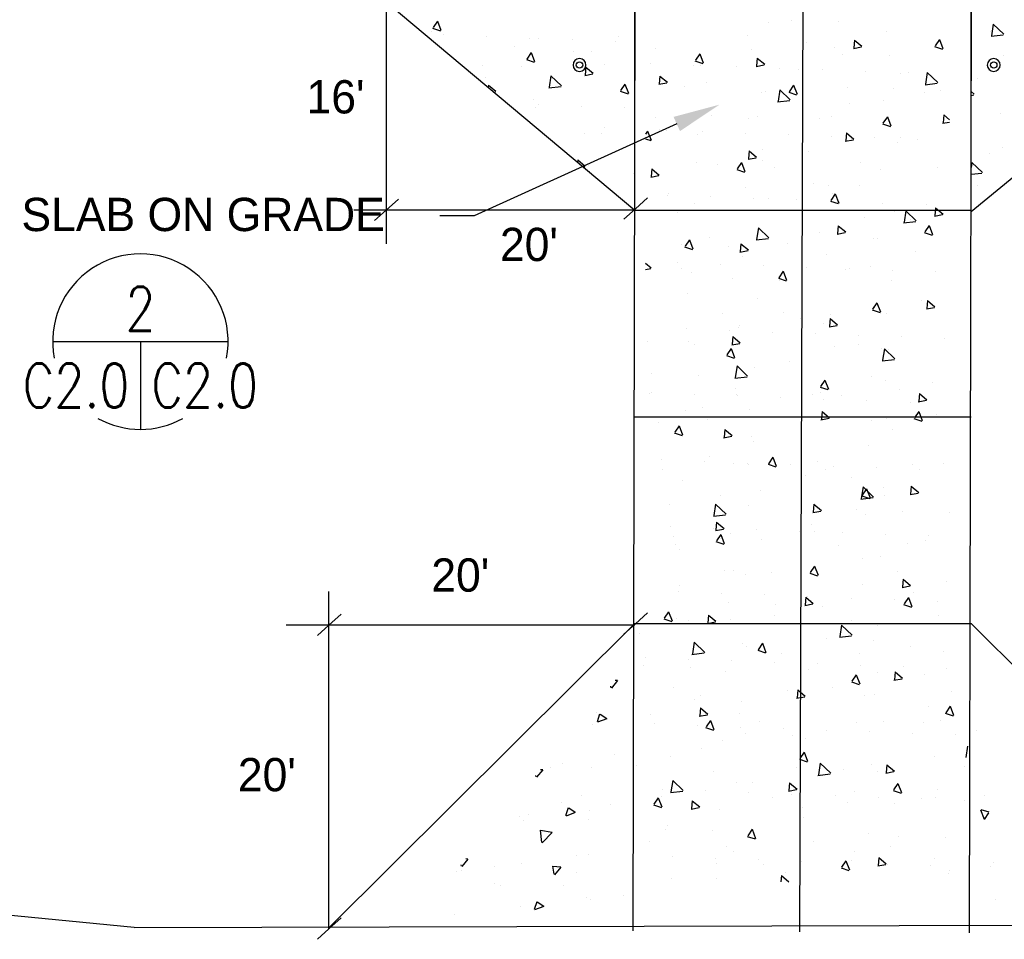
# Model space of a CAD drawing. Header units: inches. Extents: x 614 to 1183, y -159 to 223.
# Tile 4 of 19: x 752 to 805, y 4 to 54. Entities that reach past the tile are written whole.
import ezdxf
from ezdxf.enums import TextEntityAlignment as Align

# ---------------------------------------------------------------- set-up
doc = ezdxf.new("R2010")
doc.units = ezdxf.units.IN
doc.header["$MEASUREMENT"] = 0
for name, color, linetype in [('02', 6, 'Continuous'), ('11', 7, 'Continuous'), ('A-ANNO-BUGS', 2, 'Continuous'), ('c-pr-drive', 4, 'Continuous'), ('c-pr-gradpnts', 7, 'Continuous'), ('c-text', 6, 'Continuous'), ('CONCRETEHATCH', 7, 'Continuous'), ('DIM', 2, 'Continuous'), ('S-PR-BOLLARD', 3, 'Continuous')]:
    doc.layers.add(name, color=color, linetype=linetype)
doc.styles.add('TIGHT', font='SIMPLEX', dxfattribs={"width": 0.85})

# ---------------------------------------------------------------- blocks, each defined once
blk = doc.blocks.new('DETTAG')
at = {"linetype": 'Continuous'}
blk.add_line((-0.25, 0), (0.25, 0), dxfattribs=at)
blk.add_line((0, 0), (0, -0.25))
for start, end in [(349.19308, 550.80692), (241.04498, 298.95502)]:
    blk.add_arc((0, 0), 0.25, start, end)
at = {"style": 'TIGHT', "width": 0.8}
blk.add_attdef('NO', text='', height=0.125, dxfattribs=at).set_placement((0, 0.03125), align=Align.CENTER)
blk.add_attdef('FROM', text='', height=0.125, dxfattribs=at).set_placement((-0.03125, -0.1875), align=Align.RIGHT)
blk.add_attdef('TO', (0.03125, -0.1875), '', height=0.125, dxfattribs=at)

msp = doc.modelspace()

# ---------------------------------------------------------------- linework, layer by layer
at = {"layer": '11', "color": 1, "linetype": 'Continuous'}
for q in [(751.126, 5.307, 6704.32), (835.716, 4.826, 6704.32)]:
    msp.add_line((758.17, 4.607, 6704.32), q, dxfattribs=at)
at = {"layer": 'c-pr-drive'}
for p, q in [((771.912, 54.587), (785.249, 43.41)), ((785.249, 54.585), (785.151, 4.437)), ((785.249, 43.41), (785.249, 54.585)), ((794.349, 54.585), (794.174, 4.384, 3564.235)), ((803.449, 54.585), (803.351, 4.33)), ((817.269, 54.585), (803.449, 43.327)), ((803.449, 43.327), (803.449, 54.585)), ((785.249, 43.41), (803.449, 43.41)), ((785.249, 32.236), (803.449, 32.236)), ((785.249, 21.061, -3345.994), (768.74, 4.637, -3366.064)), ((785.249, 21.061), (803.449, 21.061)), ((803.449, 21.061, -3345.994), (819.979, 4.619, -4646.674))]:
    msp.add_line(p, q, dxfattribs=at)
at = {"layer": 'c-pr-gradpnts'}
for p, q in [((774.572, 53.635, 10056.34), (774.337, 53.287, 10056.34)), ((774.572, 53.635, 10056.34), (774.76, 53.145, 10056.34)), ((804.651, 53.466, 10056.34), (804.555, 52.844, 10056.34)), ((804.651, 53.466, 10056.34), (805.219, 52.921, 10056.34)), ((774.254, 53.078, 10056.34), (774.254, 53.078, 10056.34)), ((774.314, 53.254, 10056.34), (774.737, 53.113, 10056.34)), ((774.897, 52.887, 10056.34), (774.897, 52.887, 10056.34)), ((777.227, 52.802, 10056.34), (777.227, 52.802, 10056.34)), ((784.367, 52.784, 10056.34), (784.367, 52.784, 10056.34)), ((804.479, 53.05, 10056.34), (804.479, 53.05, 10056.34)), ((804.531, 52.811, 10056.34), (805.195, 52.888, 10056.34)), ((778.719, 52.274, 10056.34), (778.719, 52.274, 10056.34)), ((779.557, 52.717, 10056.34), (779.557, 52.717, 10056.34)), ((780.038, 52.674, 10056.34), (780.038, 52.674, 10056.34)), ((781.887, 52.632, 10056.34), (781.887, 52.632, 10056.34)), ((784.218, 52.546, 10056.34), (784.218, 52.546, 10056.34)), ((779.648, 51.932, 10056.34), (779.413, 51.583, 10056.34)), ((779.648, 51.932, 10056.34), (779.836, 51.442, 10056.34)), ((781.955, 51.975, 10056.34), (781.955, 51.975, 10056.34)), ((782.896, 51.985, 10056.34), (782.896, 51.985, 10056.34)), ((805.19, 51.78, 10056.34), (805.19, 51.78, 10056.34)), ((777.015, 51.237, 10056.34), (777.015, 51.237, 10056.34)), ((779.097, 51.198, 10056.34), (779.097, 51.198, 10056.34)), ((779.39, 51.551, 10056.34), (779.813, 51.409, 10056.34)), ((783.615, 51.311, 10056.34), (783.615, 51.311, 10056.34)), ((780.719, 50.682, 10056.34), (780.622, 50.059, 10056.34)), ((780.719, 50.682, 10056.34), (781.287, 50.137, 10056.34)), ((782.543, 50.697, 10056.34), (782.981, 50.778, 10056.34)), ((782.602, 51.147, 10056.34), (782.565, 50.729, 10056.34)), ((782.602, 51.147, 10056.34), (783.004, 50.81, 10056.34)), ((777.182, 50.597, 10056.34), (777.182, 50.597, 10056.34)), ((777.337, 50.176, 10056.34), (777.326, 50.05, 10056.34)), ((777.337, 50.176, 10056.34), (777.739, 49.839, 10056.34)), ((780.598, 50.027, 10056.34), (781.263, 50.104, 10056.34)), ((784.724, 50.228, 10056.34), (784.489, 49.88, 10056.34)), ((784.716, 50.133, 10056.34), (784.716, 50.133, 10056.34)), ((784.724, 50.228, 10056.34), (784.912, 49.738, 10056.34)), ((803.774, 50.535, 10056.34), (803.774, 50.535, 10056.34)), ((777.634, 49.791, 10056.34), (777.716, 49.807, 10056.34)), ((784.466, 49.848, 10056.34), (784.889, 49.706, 10056.34)), ((803.449, 49.823, 10056.34), (803.626, 49.674, 10056.34)), ((803.449, 49.614, 10056.34), (803.603, 49.642, 10056.34)), ((779.776, 49.395, 10056.34), (779.776, 49.395, 10056.34)), ((780.05, 49.123, 10056.34), (780.05, 49.123, 10056.34)), ((782.38, 49.037, 10056.34), (782.38, 49.037, 10056.34)), ((779.88, 48.937, 10056.34), (779.88, 48.937, 10056.34)), ((784.71, 48.952, 10056.34), (784.71, 48.952, 10056.34)), ((805.061, 48.629, 10056.34), (805.061, 48.629, 10056.34)), ((782.537, 47.554, 10056.34), (782.537, 47.554, 10056.34)), ((783.457, 47.574, 10056.34), (783.457, 47.574, 10056.34)), ((783.596, 47.903, 10056.34), (783.596, 47.903, 10056.34)), ((804.475, 46.453, 10056.34), (804.475, 46.453, 10056.34)), ((805.178, 46.78, 10056.34), (805.178, 46.78, 10056.34)), ((782.163, 46.127, 10056.34), (782.152, 46.005, 10056.34)), ((782.163, 46.127, 10056.34), (782.565, 45.789, 10056.34)), ((803.493, 45.995, 10056.34), (803.449, 45.712, 10056.34)), ((803.493, 45.995, 10056.34), (804.061, 45.45, 10056.34)), ((782.465, 45.743, 10056.34), (782.542, 45.757, 10056.34)), ((782.767, 45.801, 10056.34), (782.767, 45.801, 10056.34)), ((782.828, 45.502, 10056.34), (782.828, 45.502, 10056.34)), ((785.159, 45.417, 10056.34), (785.159, 45.417, 10056.34)), ((803.449, 45.349, 10056.34), (804.037, 45.418, 10056.34)), ((803.801, 44.736, 10056.34), (803.801, 44.736, 10056.34)), ((783.938, 17.671, 10056.34), (783.954, 17.584, 10056.34)), ((784.324, 17.964, 10056.34), (783.986, 17.562, 10056.34)), ((784.324, 17.964, 10056.34), (784.193, 17.975, 10056.34)), ((783.176, 16.22, 10056.34), (783.176, 16.22, 10056.34)), ((783.352, 16.16, 10056.34), (783.211, 15.737, 10056.34)), ((783.733, 15.902, 10056.34), (783.385, 16.137, 10056.34)), ((782.985, 15.578, 10056.34), (782.985, 15.578, 10056.34)), ((783.733, 15.902, 10056.34), (783.243, 15.714, 10056.34)), ((803.736, 15.274, 10056.34), (803.736, 15.274, 10056.34)), ((784.164, 13.995, 10056.34), (784.164, 13.995, 10056.34)), ((781.335, 13.459, 10056.34), (781.335, 13.459, 10056.34)), ((779.89, 12.84, 10056.34), (779.905, 12.758, 10056.34)), ((780.274, 13.138, 10056.34), (779.937, 12.735, 10056.34)), ((780.274, 13.138, 10056.34), (780.148, 13.149, 10056.34)), ((780.695, 13.292, 10056.34), (780.695, 13.292, 10056.34)), ((782.9, 13.247, 10056.34), (782.9, 13.247, 10056.34)), ((782.372, 11.755, 10056.34), (782.372, 11.755, 10056.34)), ((804.184, 11.739, 10056.34), (804.184, 11.739, 10056.34)), ((781.296, 11.377, 10056.34), (781.296, 11.377, 10056.34)), ((783.914, 11.28, 10056.34), (783.914, 11.28, 10056.34)), ((779.493, 10.698, 10056.34), (779.493, 10.698, 10056.34)), ((781.649, 11.084, 10056.34), (781.507, 10.661, 10056.34)), ((782.03, 10.826, 10056.34), (781.54, 10.638, 10056.34)), ((782.03, 10.826, 10056.34), (781.681, 11.061, 10056.34)), ((782.815, 10.917, 10056.34), (782.815, 10.917, 10056.34)), ((804.17, 10.463, 10056.34), (803.982, 10.953, 10056.34)), ((804.428, 10.843, 10056.34), (804.005, 10.985, 10056.34)), ((804.17, 10.463, 10056.34), (804.405, 10.811, 10056.34)), ((779.035, 10.594, 10056.34), (779.035, 10.594, 10056.34)), ((779.221, 10.424, 10056.34), (779.221, 10.424, 10056.34)), ((782.772, 10.437, 10056.34), (782.772, 10.437, 10056.34)), ((804.179, 10.558, 10056.34), (804.179, 10.558, 10056.34)), ((780.125, 9.876, 10056.34), (780.202, 9.211, 10056.34)), ((780.78, 9.755, 10056.34), (780.157, 9.852, 10056.34)), ((780.78, 9.755, 10056.34), (780.235, 9.187, 10056.34)), ((782.73, 8.587, 10056.34), (782.73, 8.587, 10056.34)), ((775.841, 8.009, 10056.34), (775.855, 7.932, 10056.34)), ((776.225, 8.312, 10056.34), (775.887, 7.909, 10056.34)), ((776.225, 8.312, 10056.34), (776.103, 8.322, 10056.34)), ((779.136, 8.094, 10056.34), (779.136, 8.094, 10056.34)), ((782.073, 8.519, 10056.34), (782.073, 8.519, 10056.34)), ((804.677, 8.145, 10056.34), (804.677, 8.145, 10056.34)), ((775.6, 7.646, 10056.34), (775.6, 7.646, 10056.34)), ((775.899, 7.707, 10056.34), (775.899, 7.707, 10056.34)), ((777.652, 7.937, 10056.34), (777.652, 7.937, 10056.34)), ((780.795, 7.932, 10056.34), (780.876, 7.493, 10056.34)), ((781.245, 7.872, 10056.34), (780.827, 7.909, 10056.34)), ((781.245, 7.872, 10056.34), (780.908, 7.47, 10056.34)), ((782.083, 7.579, 10056.34), (782.083, 7.579, 10056.34)), ((804.528, 7.907, 10056.34), (804.528, 7.907, 10056.34)), ((777.672, 7.017, 10056.34), (777.672, 7.017, 10056.34)), ((778.001, 6.878, 10056.34), (778.001, 6.878, 10056.34)), ((781.409, 6.86, 10056.34), (781.409, 6.86, 10056.34)), ((779.946, 6.008, 10056.34), (779.804, 5.585, 10056.34)), ((780.326, 5.75, 10056.34), (779.978, 5.985, 10056.34)), ((782.644, 6.257, 10056.34), (782.644, 6.257, 10056.34)), ((782.882, 6.108, 10056.34), (782.882, 6.108, 10056.34)), ((784.635, 6.338, 10056.34), (784.635, 6.338, 10056.34)), ((804.758, 6.154, 10056.34), (804.758, 6.154, 10056.34)), ((779.05, 5.764, 10056.34), (779.05, 5.764, 10056.34)), ((780.326, 5.75, 10056.34), (779.836, 5.562, 10056.34)), ((780.231, 5.759, 10056.34), (780.231, 5.759, 10056.34)), ((775.515, 5.316, 10056.34), (775.515, 5.316, 10056.34))]:
    msp.add_line(p, q, dxfattribs=at)
at = {"layer": 'c-text'}
for p, q in [((787.526, 48.069), (776.563, 43.103)), ((776.563, 43.103), (774.7, 43.103))]:
    msp.add_line(p, q, dxfattribs=at)
msp.add_solid([(787.352, 48.453), (789.832, 49.113), (787.7, 47.684)], dxfattribs=at)
at = {"layer": 'CONCRETEHATCH', "color": 2}
for p, q in [((792.502, 53.577, 3352.02), (792.502, 53.577, 3352.02)), ((793.741, 53.678, 3352.02), (793.741, 53.678, 3352.02)), ((796.271, 53.589, 3352.02), (796.271, 53.589, 3352.02)), ((791.329, 52.869, 3352.02), (791.329, 52.869, 3352.02)), ((798.855, 53.082, 3352.02), (798.855, 53.082, 3352.02)), ((794.544, 52.467, 3352.02), (794.544, 52.467, 3352.02)), ((797.086, 52.156, 3352.02), (797.525, 52.237, 3352.02)), ((797.145, 52.607, 3352.02), (797.109, 52.188, 3352.02)), ((797.145, 52.607, 3352.02), (797.548, 52.269, 3352.02)), ((801.481, 52.259, 3352.02), (801.904, 52.117, 3352.02)), ((801.739, 52.64, 3352.02), (801.504, 52.291, 3352.02)), ((801.739, 52.64, 3352.02), (801.927, 52.15, 3352.02)), ((786.389, 52.131, 3352.02), (786.389, 52.131, 3352.02)), ((788.768, 51.868, 3352.02), (788.533, 51.52, 3352.02)), ((788.768, 51.868, 3352.02), (788.956, 51.378, 3352.02)), ((791.562, 52.101, 3352.02), (791.562, 52.101, 3352.02)), ((796.079, 52.214, 3352.02), (796.079, 52.214, 3352.02)), ((796.501, 51.837, 3352.02), (796.501, 51.837, 3352.02)), ((799.032, 51.748, 3352.02), (799.032, 51.748, 3352.02)), ((786.091, 51.344, 3352.02), (786.091, 51.344, 3352.02)), ((788.421, 51.259, 3352.02), (788.421, 51.259, 3352.02)), ((788.511, 51.487, 3352.02), (788.934, 51.345, 3352.02)), ((788.786, 51.233, 3352.02), (788.786, 51.233, 3352.02)), ((790.752, 51.174, 3352.02), (790.752, 51.174, 3352.02)), ((791.821, 51.185, 3352.02), (792.259, 51.266, 3352.02)), ((791.88, 51.635, 3352.02), (791.843, 51.217, 3352.02)), ((791.88, 51.635, 3352.02), (792.282, 51.298, 3352.02)), ((786.615, 50.664, 3352.02), (786.578, 50.246, 3352.02)), ((786.615, 50.664, 3352.02), (787.017, 50.327, 3352.02)), ((793.082, 51.089, 3352.02), (793.082, 51.089, 3352.02)), ((794.09, 51.027, 3352.02), (794.09, 51.027, 3352.02)), ((795.412, 51.004, 3352.02), (795.412, 51.004, 3352.02)), ((797.742, 50.918, 3352.02), (797.742, 50.918, 3352.02)), ((799.637, 50.822, 3352.02), (799.637, 50.822, 3352.02)), ((800.073, 50.833, 3352.02), (800.073, 50.833, 3352.02)), ((801.08, 50.851, 3352.02), (800.983, 50.228, 3352.02)), ((801.08, 50.851, 3352.02), (801.648, 50.305, 3352.02)), ((786.555, 50.214, 3352.02), (786.994, 50.294, 3352.02)), ((786.62, 50.378, 3352.02), (786.62, 50.378, 3352.02)), ((789.15, 50.289, 3352.02), (789.15, 50.289, 3352.02)), ((793.844, 50.165, 3352.02), (793.609, 49.816, 3352.02)), ((793.844, 50.165, 3352.02), (794.032, 49.674, 3352.02)), ((800.959, 50.195, 3352.02), (801.624, 50.273, 3352.02)), ((787.918, 50.082, 3352.02), (787.918, 50.082, 3352.02)), ((792.094, 49.793, 3352.02), (792.094, 49.793, 3352.02)), ((792.344, 49.841, 3352.02), (792.344, 49.841, 3352.02)), ((793.102, 49.923, 3352.02), (793.006, 49.3, 3352.02)), ((793.102, 49.923, 3352.02), (793.67, 49.377, 3352.02)), ((793.587, 49.784, 3352.02), (794.01, 49.642, 3352.02)), ((796.782, 50.062, 3352.02), (796.782, 50.062, 3352.02)), ((799.262, 49.995, 3352.02), (799.262, 49.995, 3352.02)), ((800.958, 49.773, 3352.02), (800.958, 49.773, 3352.02)), ((801.793, 49.906, 3352.02), (801.793, 49.906, 3352.02)), ((792.982, 49.267, 3352.02), (793.646, 49.345, 3352.02)), ((796.85, 49.186, 3352.02), (796.85, 49.186, 3352.02)), ((798.697, 49.346, 3352.02), (798.697, 49.346, 3352.02)), ((789.381, 48.537, 3352.02), (789.381, 48.537, 3352.02)), ((801.971, 48.557, 3352.02), (801.935, 48.139, 3352.02)), ((801.971, 48.557, 3352.02), (802.288, 48.292, 3352.02)), ((786.381, 48.405, 3352.02), (786.381, 48.405, 3352.02)), ((791.404, 48.365, 3352.02), (791.404, 48.365, 3352.02)), ((791.911, 48.448, 3352.02), (791.911, 48.448, 3352.02)), ((795.245, 48.384, 3352.02), (795.245, 48.384, 3352.02)), ((795.921, 48.478, 3352.02), (795.921, 48.478, 3352.02)), ((798.663, 48.081, 3352.02), (799.086, 47.939, 3352.02)), ((798.92, 48.461, 3352.02), (798.685, 48.113, 3352.02)), ((798.92, 48.461, 3352.02), (799.108, 47.971, 3352.02)), ((801.912, 48.106, 3352.02), (802.288, 48.176, 3352.02)), ((802.023, 48.154, 3352.02), (802.023, 48.154, 3352.02)), ((785.95, 47.689, 3352.02), (785.83, 47.512, 3352.02)), ((785.95, 47.689, 3352.02), (786.138, 47.199, 3352.02)), ((786.584, 47.75, 3352.02), (786.584, 47.75, 3352.02)), ((786.969, 47.727, 3352.02), (786.969, 47.727, 3352.02)), ((788.628, 47.497, 3352.02), (788.628, 47.497, 3352.02)), ((788.914, 47.665, 3352.02), (788.914, 47.665, 3352.02)), ((791.245, 47.58, 3352.02), (791.245, 47.58, 3352.02)), ((793.575, 47.495, 3352.02), (793.575, 47.495, 3352.02)), ((796.706, 47.586, 3352.02), (796.67, 47.167, 3352.02)), ((796.706, 47.586, 3352.02), (797.108, 47.248, 3352.02)), ((785.83, 47.263, 3352.02), (786.115, 47.167, 3352.02)), ((795.905, 47.41, 3352.02), (795.905, 47.41, 3352.02)), ((796.647, 47.135, 3352.02), (797.085, 47.216, 3352.02)), ((798.235, 47.324, 3352.02), (798.235, 47.324, 3352.02)), ((799.479, 47.085, 3352.02), (799.479, 47.085, 3352.02)), ((799.611, 47.344, 3352.02), (799.611, 47.344, 3352.02)), ((800.566, 47.239, 3352.02), (800.566, 47.239, 3352.02)), ((791.441, 46.615, 3352.02), (791.404, 46.196, 3352.02)), ((791.441, 46.615, 3352.02), (791.843, 46.277, 3352.02)), ((792.141, 46.696, 3352.02), (792.141, 46.696, 3352.02)), ((794.672, 46.606, 3352.02), (794.672, 46.606, 3352.02)), ((788.619, 46, 3352.02), (788.619, 46, 3352.02)), ((789.73, 45.886, 3352.02), (789.73, 45.886, 3352.02)), ((791.026, 45.986, 3352.02), (790.791, 45.638, 3352.02)), ((791.026, 45.986, 3352.02), (791.214, 45.496, 3352.02)), ((791.381, 46.164, 3352.02), (791.82, 46.245, 3352.02)), ((792.186, 46.104, 3352.02), (792.186, 46.104, 3352.02)), ((797.483, 45.979, 3352.02), (797.483, 45.979, 3352.02)), ((786.175, 45.643, 3352.02), (786.139, 45.225, 3352.02)), ((786.175, 45.643, 3352.02), (786.578, 45.306, 3352.02)), ((790.768, 45.606, 3352.02), (791.191, 45.464, 3352.02)), ((792.795, 45.711, 3352.02), (792.795, 45.711, 3352.02)), ((798.539, 45.609, 3352.02), (798.539, 45.609, 3352.02)), ((801.659, 45.69, 3352.02), (801.659, 45.69, 3352.02)), ((786.116, 45.193, 3352.02), (786.555, 45.274, 3352.02)), ((794.902, 44.854, 3352.02), (794.902, 44.854, 3352.02)), ((797.433, 44.765, 3352.02), (797.433, 44.765, 3352.02)), ((787.082, 44.323, 3352.02), (787.082, 44.323, 3352.02)), ((791.246, 44.628, 3352.02), (791.246, 44.628, 3352.02)), ((795.763, 44.741, 3352.02), (795.763, 44.741, 3352.02)), ((796.102, 44.283, 3352.02), (795.867, 43.935, 3352.02)), ((795.946, 44.302, 3352.02), (795.946, 44.302, 3352.02)), ((796.102, 44.283, 3352.02), (796.29, 43.793, 3352.02)), ((787.032, 44.214, 3352.02), (787.032, 44.214, 3352.02)), ((788.47, 43.76, 3352.02), (788.47, 43.76, 3352.02)), ((789.362, 44.129, 3352.02), (789.362, 44.129, 3352.02)), ((791.693, 44.044, 3352.02), (791.693, 44.044, 3352.02)), ((792.49, 44.044, 3352.02), (792.49, 44.044, 3352.02)), ((794.023, 43.959, 3352.02), (794.023, 43.959, 3352.02)), ((795.844, 43.902, 3352.02), (796.267, 43.761, 3352.02)), ((796.353, 43.874, 3352.02), (796.353, 43.874, 3352.02)), ((798.683, 43.789, 3352.02), (798.683, 43.789, 3352.02)), ((801.014, 43.704, 3352.02), (801.014, 43.704, 3352.02)), ((787.551, 43.307, 3352.02), (787.551, 43.307, 3352.02)), ((799.321, 43.348, 3352.02), (799.321, 43.348, 3352.02)), ((799.921, 43.38, 3352.02), (799.824, 42.757, 3352.02)), ((799.921, 43.38, 3352.02), (800.489, 42.835, 3352.02)), ((801.473, 43.086, 3352.02), (801.911, 43.167, 3352.02)), ((801.532, 43.536, 3352.02), (801.496, 43.118, 3352.02)), ((801.532, 43.536, 3352.02), (801.934, 43.199, 3352.02)), ((797.663, 43.013, 3352.02), (797.663, 43.013, 3352.02)), ((799.8, 42.725, 3352.02), (800.465, 42.802, 3352.02)), ((800.193, 42.923, 3352.02), (800.193, 42.923, 3352.02)), ((791.944, 42.452, 3352.02), (791.847, 41.829, 3352.02)), ((791.944, 42.452, 3352.02), (792.512, 41.907, 3352.02)), ((792.028, 42.367, 3352.02), (792.028, 42.367, 3352.02)), ((795.251, 42.203, 3352.02), (795.251, 42.203, 3352.02)), ((796.207, 42.114, 3352.02), (796.646, 42.195, 3352.02)), ((796.267, 42.565, 3352.02), (796.23, 42.147, 3352.02)), ((796.267, 42.565, 3352.02), (796.669, 42.228, 3352.02)), ((800.92, 42.199, 3352.02), (801.343, 42.057, 3352.02)), ((801.178, 42.58, 3352.02), (800.943, 42.232, 3352.02)), ((801.178, 42.58, 3352.02), (801.366, 42.09, 3352.02)), ((788.208, 41.808, 3352.02), (787.973, 41.46, 3352.02)), ((788.208, 41.808, 3352.02), (788.396, 41.318, 3352.02)), ((789.319, 41.918, 3352.02), (789.319, 41.918, 3352.02)), ((791.001, 41.594, 3352.02), (790.965, 41.175, 3352.02)), ((791.001, 41.594, 3352.02), (791.404, 41.256, 3352.02)), ((791.823, 41.797, 3352.02), (792.488, 41.874, 3352.02)), ((793.496, 41.629, 3352.02), (793.496, 41.629, 3352.02)), ((798.183, 41.897, 3352.02), (798.183, 41.897, 3352.02)), ((798.381, 41.872, 3352.02), (798.381, 41.872, 3352.02)), ((787.781, 41.554, 3352.02), (787.781, 41.554, 3352.02)), ((787.95, 41.427, 3352.02), (788.373, 41.285, 3352.02)), ((790.312, 41.465, 3352.02), (790.312, 41.465, 3352.02)), ((790.942, 41.143, 3352.02), (791.381, 41.224, 3352.02)), ((800.424, 41.171, 3352.02), (800.424, 41.171, 3352.02)), ((785.83, 40.544, 3352.02), (786.138, 40.285, 3352.02)), ((787.557, 40.579, 3352.02), (787.557, 40.579, 3352.02)), ((789.887, 40.493, 3352.02), (789.887, 40.493, 3352.02)), ((791.088, 40.891, 3352.02), (791.088, 40.891, 3352.02)), ((795.605, 41.004, 3352.02), (795.605, 41.004, 3352.02)), ((785.83, 40.2, 3352.02), (786.115, 40.253, 3352.02)), ((787.782, 40.24, 3352.02), (787.782, 40.24, 3352.02)), ((788.312, 40.023, 3352.02), (788.312, 40.023, 3352.02)), ((792.218, 40.408, 3352.02), (792.218, 40.408, 3352.02)), ((793.284, 40.105, 3352.02), (793.049, 39.756, 3352.02)), ((793.284, 40.105, 3352.02), (793.472, 39.615, 3352.02)), ((794.548, 40.323, 3352.02), (794.548, 40.323, 3352.02)), ((796.646, 40.22, 3352.02), (796.646, 40.22, 3352.02)), ((796.878, 40.238, 3352.02), (796.878, 40.238, 3352.02)), ((798.012, 40.361, 3352.02), (798.012, 40.361, 3352.02)), ((799.208, 40.153, 3352.02), (799.208, 40.153, 3352.02)), ((801.539, 40.068, 3352.02), (801.539, 40.068, 3352.02)), ((790.542, 39.713, 3352.02), (790.542, 39.713, 3352.02)), ((793.026, 39.724, 3352.02), (793.449, 39.582, 3352.02)), ((793.072, 39.624, 3352.02), (793.072, 39.624, 3352.02)), ((799.163, 39.611, 3352.02), (799.163, 39.611, 3352.02)), ((788.13, 38.903, 3352.02), (788.13, 38.903, 3352.02)), ((791.87, 38.63, 3352.02), (791.87, 38.63, 3352.02)), ((798.36, 38.401, 3352.02), (798.125, 38.053, 3352.02)), ((798.36, 38.401, 3352.02), (798.548, 37.911, 3352.02)), ((800.773, 38.52, 3352.02), (800.773, 38.52, 3352.02)), ((801.093, 38.515, 3352.02), (801.056, 38.097, 3352.02)), ((801.093, 38.515, 3352.02), (801.495, 38.178, 3352.02)), ((790.02, 37.835, 3352.02), (790.02, 37.835, 3352.02)), ((793.303, 37.871, 3352.02), (793.303, 37.871, 3352.02)), ((798.102, 38.021, 3352.02), (798.525, 37.879, 3352.02)), ((798.223, 38.135, 3352.02), (798.223, 38.135, 3352.02)), ((801.033, 38.065, 3352.02), (801.472, 38.146, 3352.02)), ((794.197, 37.546, 3352.02), (794.197, 37.546, 3352.02)), ((795.828, 37.544, 3352.02), (795.791, 37.126, 3352.02)), ((795.828, 37.544, 3352.02), (796.23, 37.207, 3352.02)), ((795.833, 37.782, 3352.02), (795.833, 37.782, 3352.02)), ((798.884, 37.815, 3352.02), (798.884, 37.815, 3352.02)), ((788.05, 36.985, 3352.02), (788.05, 36.985, 3352.02)), ((790.38, 36.899, 3352.02), (790.38, 36.899, 3352.02)), ((790.891, 37.062, 3352.02), (790.891, 37.062, 3352.02)), ((790.93, 37.154, 3352.02), (790.93, 37.154, 3352.02)), ((792.71, 36.814, 3352.02), (792.71, 36.814, 3352.02)), ((795.447, 37.267, 3352.02), (795.447, 37.267, 3352.02)), ((795.768, 37.094, 3352.02), (796.207, 37.175, 3352.02)), ((785.952, 36.324, 3352.02), (785.952, 36.324, 3352.02)), ((788.154, 36.286, 3352.02), (788.154, 36.286, 3352.02)), ((790.562, 36.573, 3352.02), (790.526, 36.154, 3352.02)), ((790.562, 36.573, 3352.02), (790.964, 36.235, 3352.02)), ((795.041, 36.729, 3352.02), (795.041, 36.729, 3352.02)), ((797.371, 36.644, 3352.02), (797.371, 36.644, 3352.02)), ((799.701, 36.559, 3352.02), (799.701, 36.559, 3352.02)), ((802.031, 36.474, 3352.02), (802.031, 36.474, 3352.02)), ((788.483, 36.158, 3352.02), (788.483, 36.158, 3352.02)), ((790.465, 35.926, 3352.02), (790.23, 35.578, 3352.02)), ((790.465, 35.926, 3352.02), (790.653, 35.436, 3352.02)), ((790.503, 36.122, 3352.02), (790.942, 36.203, 3352.02)), ((796.064, 36.03, 3352.02), (796.064, 36.03, 3352.02)), ((797.347, 36.137, 3352.02), (797.347, 36.137, 3352.02)), ((798.594, 35.941, 3352.02), (798.594, 35.941, 3352.02)), ((798.762, 35.909, 3352.02), (798.666, 35.287, 3352.02)), ((798.762, 35.909, 3352.02), (799.331, 35.364, 3352.02)), ((799.005, 35.875, 3352.02), (799.005, 35.875, 3352.02)), ((790.208, 35.546, 3352.02), (790.631, 35.404, 3352.02)), ((793.652, 35.22, 3352.02), (793.652, 35.22, 3352.02)), ((798.642, 35.254, 3352.02), (799.307, 35.331, 3352.02)), ((790.785, 34.981, 3352.02), (790.688, 34.359, 3352.02)), ((790.785, 34.981, 3352.02), (791.353, 34.436, 3352.02)), ((791.712, 34.894, 3352.02), (791.712, 34.894, 3352.02)), ((786.182, 34.571, 3352.02), (786.182, 34.571, 3352.02)), ((788.712, 34.482, 3352.02), (788.712, 34.482, 3352.02)), ((790.664, 34.326, 3352.02), (791.329, 34.403, 3352.02)), ((795.541, 34.223, 3352.02), (795.307, 33.875, 3352.02)), ((795.541, 34.223, 3352.02), (795.73, 33.733, 3352.02)), ((798.065, 34.399, 3352.02), (798.065, 34.399, 3352.02)), ((798.825, 34.188, 3352.02), (798.825, 34.188, 3352.02)), ((790.721, 33.753, 3352.02), (790.721, 33.753, 3352.02)), ((795.284, 33.843, 3352.02), (795.707, 33.701, 3352.02)), ((799.585, 33.732, 3352.02), (799.585, 33.732, 3352.02)), ((801.355, 34.099, 3352.02), (801.355, 34.099, 3352.02)), ((786.033, 33.485, 3352.02), (786.033, 33.485, 3352.02)), ((786.168, 33.534, 3352.02), (786.168, 33.534, 3352.02)), ((788.498, 33.449, 3352.02), (788.498, 33.449, 3352.02)), ((790.772, 33.418, 3352.02), (790.772, 33.418, 3352.02)), ((790.828, 33.364, 3352.02), (790.828, 33.364, 3352.02)), ((793.159, 33.279, 3352.02), (793.159, 33.279, 3352.02)), ((794.897, 33.464, 3352.02), (794.897, 33.464, 3352.02)), ((795.289, 33.53, 3352.02), (795.289, 33.53, 3352.02)), ((795.489, 33.193, 3352.02), (795.489, 33.193, 3352.02)), ((796.413, 33.379, 3352.02), (796.413, 33.379, 3352.02)), ((797.819, 33.108, 3352.02), (797.819, 33.108, 3352.02)), ((800.594, 33.044, 3352.02), (801.033, 33.125, 3352.02)), ((800.654, 33.495, 3352.02), (800.617, 33.076, 3352.02)), ((800.654, 33.495, 3352.02), (801.056, 33.157, 3352.02)), ((787.996, 32.55, 3352.02), (787.996, 32.55, 3352.02)), ((788.943, 32.73, 3352.02), (788.943, 32.73, 3352.02)), ((791.473, 32.641, 3352.02), (791.473, 32.641, 3352.02)), ((795.388, 32.523, 3352.02), (795.352, 32.105, 3352.02)), ((795.388, 32.523, 3352.02), (795.79, 32.186, 3352.02)), ((800.149, 33.023, 3352.02), (800.149, 33.023, 3352.02)), ((800.617, 32.52, 3352.02), (800.383, 32.172, 3352.02)), ((800.617, 32.52, 3352.02), (800.806, 32.03, 3352.02)), ((789.184, 32.076, 3352.02), (789.184, 32.076, 3352.02)), ((795.329, 32.073, 3352.02), (795.768, 32.154, 3352.02)), ((798.048, 32.055, 3352.02), (798.048, 32.055, 3352.02)), ((798.848, 32.138, 3352.02), (798.848, 32.138, 3352.02)), ((800.36, 32.139, 3352.02), (800.783, 31.997, 3352.02)), ((801.586, 32.347, 3352.02), (801.586, 32.347, 3352.02)), ((786.531, 31.92, 3352.02), (786.531, 31.92, 3352.02)), ((787.647, 31.748, 3352.02), (787.412, 31.4, 3352.02)), ((787.647, 31.748, 3352.02), (787.835, 31.258, 3352.02)), ((790.123, 31.552, 3352.02), (790.086, 31.134, 3352.02)), ((790.123, 31.552, 3352.02), (790.525, 31.215, 3352.02)), ((799.174, 31.537, 3352.02), (799.174, 31.537, 3352.02)), ((787.389, 31.367, 3352.02), (787.812, 31.226, 3352.02)), ((790.063, 31.101, 3352.02), (790.502, 31.182, 3352.02)), ((791.555, 31.157, 3352.02), (791.555, 31.157, 3352.02)), ((791.704, 30.888, 3352.02), (791.704, 30.888, 3352.02)), ((794.234, 30.799, 3352.02), (794.234, 30.799, 3352.02)), ((797.907, 30.662, 3352.02), (797.907, 30.662, 3352.02)), ((786.693, 29.898, 3352.02), (786.693, 29.898, 3352.02)), ((789.292, 30.079, 3352.02), (789.292, 30.079, 3352.02)), ((792.723, 30.045, 3352.02), (792.488, 29.697, 3352.02)), ((792.723, 30.045, 3352.02), (792.911, 29.555, 3352.02)), ((786.734, 29.402, 3352.02), (786.734, 29.402, 3352.02)), ((789.023, 29.813, 3352.02), (789.023, 29.813, 3352.02)), ((790.614, 29.681, 3352.02), (790.614, 29.681, 3352.02)), ((791.353, 29.728, 3352.02), (791.353, 29.728, 3352.02)), ((791.421, 29.671, 3352.02), (791.421, 29.671, 3352.02)), ((792.465, 29.664, 3352.02), (792.888, 29.522, 3352.02)), ((793.683, 29.643, 3352.02), (793.683, 29.643, 3352.02)), ((795.132, 29.794, 3352.02), (795.132, 29.794, 3352.02)), ((795.598, 29.382, 3352.02), (795.598, 29.382, 3352.02)), ((796.014, 29.558, 3352.02), (796.014, 29.558, 3352.02)), ((798.344, 29.473, 3352.02), (798.344, 29.473, 3352.02)), ((800.285, 29.65, 3352.02), (800.285, 29.65, 3352.02)), ((800.674, 29.387, 3352.02), (800.674, 29.387, 3352.02)), ((801.935, 29.696, 3352.02), (801.935, 29.696, 3352.02)), ((787.839, 28.813, 3352.02), (787.839, 28.813, 3352.02)), ((794.465, 29.047, 3352.02), (794.465, 29.047, 3352.02)), ((796.995, 28.958, 3352.02), (796.995, 28.958, 3352.02)), ((797.604, 28.439, 3352.02), (797.507, 27.816, 3352.02)), ((797.799, 28.342, 3352.02), (797.564, 27.993, 3352.02)), ((797.604, 28.439, 3352.02), (798.172, 27.893, 3352.02)), ((797.799, 28.342, 3352.02), (797.987, 27.851, 3352.02)), ((798.69, 28.401, 3352.02), (798.69, 28.401, 3352.02)), ((800.214, 28.474, 3352.02), (800.178, 28.055, 3352.02)), ((800.214, 28.474, 3352.02), (800.617, 28.136, 3352.02)), ((789.884, 27.993, 3352.02), (789.884, 27.993, 3352.02)), ((792.053, 28.237, 3352.02), (792.053, 28.237, 3352.02)), ((797.483, 27.783, 3352.02), (798.148, 27.861, 3352.02)), ((797.542, 27.961, 3352.02), (797.965, 27.819, 3352.02)), ((798.749, 27.973, 3352.02), (798.749, 27.973, 3352.02)), ((800.155, 28.023, 3352.02), (800.594, 28.104, 3352.02)), ((787.113, 27.499, 3352.02), (787.113, 27.499, 3352.02)), ((789.626, 27.511, 3352.02), (789.53, 26.888, 3352.02)), ((789.626, 27.511, 3352.02), (790.195, 26.965, 3352.02)), ((791.397, 27.42, 3352.02), (791.397, 27.42, 3352.02)), ((794.949, 27.503, 3352.02), (794.912, 27.084, 3352.02)), ((794.949, 27.503, 3352.02), (795.351, 27.165, 3352.02)), ((797.226, 27.205, 3352.02), (797.226, 27.205, 3352.02)), ((789.506, 26.855, 3352.02), (790.17, 26.933, 3352.02)), ((794.89, 27.052, 3352.02), (795.328, 27.133, 3352.02)), ((797.749, 26.925, 3352.02), (797.749, 26.925, 3352.02)), ((799.756, 27.116, 3352.02), (799.756, 27.116, 3352.02)), ((802.267, 27.038, 3352.02), (802.267, 27.038, 3352.02)), ((787.185, 26.304, 3352.02), (787.185, 26.304, 3352.02)), ((789.516, 26.219, 3352.02), (789.516, 26.219, 3352.02)), ((789.624, 26.081, 3352.02), (790.063, 26.162, 3352.02)), ((789.684, 26.531, 3352.02), (789.647, 26.113, 3352.02)), ((789.684, 26.531, 3352.02), (790.086, 26.194, 3352.02)), ((791.846, 26.134, 3352.02), (791.846, 26.134, 3352.02)), ((794.814, 26.396, 3352.02), (794.814, 26.396, 3352.02)), ((787.344, 25.747, 3352.02), (787.344, 25.747, 3352.02)), ((789.905, 25.866, 3352.02), (789.67, 25.518, 3352.02)), ((789.874, 25.658, 3352.02), (789.874, 25.658, 3352.02)), ((789.905, 25.866, 3352.02), (790.093, 25.376, 3352.02)), ((790.456, 25.944, 3352.02), (790.456, 25.944, 3352.02)), ((792.122, 25.588, 3352.02), (792.122, 25.588, 3352.02)), ((794.176, 26.049, 3352.02), (794.176, 26.049, 3352.02)), ((794.974, 26.057, 3352.02), (794.974, 26.057, 3352.02)), ((796.507, 25.964, 3352.02), (796.507, 25.964, 3352.02)), ((798.837, 25.879, 3352.02), (798.837, 25.879, 3352.02)), ((801.167, 25.793, 3352.02), (801.167, 25.793, 3352.02)), ((787.435, 25.32, 3352.02), (787.435, 25.32, 3352.02)), ((787.681, 25.076, 3352.02), (787.681, 25.076, 3352.02)), ((789.647, 25.486, 3352.02), (790.07, 25.344, 3352.02)), ((796.299, 25.299, 3352.02), (796.299, 25.299, 3352.02)), ((799.987, 25.364, 3352.02), (799.987, 25.364, 3352.02)), ((800.986, 25.568, 3352.02), (800.986, 25.568, 3352.02)), ((797.575, 24.554, 3352.02), (797.575, 24.554, 3352.02)), ((798.532, 24.664, 3352.02), (798.532, 24.664, 3352.02)), ((794.981, 24.163, 3352.02), (794.746, 23.815, 3352.02)), ((794.981, 24.163, 3352.02), (795.169, 23.673, 3352.02)), ((790.105, 23.905, 3352.02), (790.105, 23.905, 3352.02)), ((790.585, 23.911, 3352.02), (790.585, 23.911, 3352.02)), ((791.239, 23.683, 3352.02), (791.239, 23.683, 3352.02)), ((792.635, 23.816, 3352.02), (792.635, 23.816, 3352.02)), ((794.723, 23.783, 3352.02), (795.146, 23.641, 3352.02)), ((799.449, 23.891, 3352.02), (799.449, 23.891, 3352.02)), ((799.775, 23.453, 3352.02), (799.739, 23.035, 3352.02)), ((799.775, 23.453, 3352.02), (800.177, 23.116, 3352.02)), ((787.693, 23.096, 3352.02), (787.693, 23.096, 3352.02)), ((797.592, 23.188, 3352.02), (797.592, 23.188, 3352.02)), ((799.716, 23.002, 3352.02), (800.154, 23.083, 3352.02)), ((802.109, 23.301, 3352.02), (802.109, 23.301, 3352.02)), ((787.634, 22.768, 3352.02), (787.634, 22.768, 3352.02)), ((789.964, 22.683, 3352.02), (789.964, 22.683, 3352.02)), ((792.294, 22.598, 3352.02), (792.294, 22.598, 3352.02)), ((794.51, 22.482, 3352.02), (794.473, 22.063, 3352.02)), ((794.51, 22.482, 3352.02), (794.912, 22.144, 3352.02)), ((794.624, 22.513, 3352.02), (794.624, 22.513, 3352.02)), ((796.955, 22.428, 3352.02), (796.955, 22.428, 3352.02)), ((800.057, 22.46, 3352.02), (799.822, 22.112, 3352.02)), ((800.057, 22.46, 3352.02), (800.245, 21.97, 3352.02)), ((800.336, 22.713, 3352.02), (800.336, 22.713, 3352.02)), ((790.299, 22.207, 3352.02), (790.299, 22.207, 3352.02)), ((792.866, 22.064, 3352.02), (792.866, 22.064, 3352.02)), ((794.45, 22.031, 3352.02), (794.889, 22.112, 3352.02)), ((794.816, 22.32, 3352.02), (794.816, 22.32, 3352.02)), ((795.396, 21.975, 3352.02), (795.396, 21.975, 3352.02)), ((799.285, 22.343, 3352.02), (799.285, 22.343, 3352.02)), ((799.799, 22.079, 3352.02), (800.222, 21.938, 3352.02)), ((801.615, 22.258, 3352.02), (801.615, 22.258, 3352.02)), ((787.086, 21.688, 3352.02), (786.852, 21.34, 3352.02)), ((787.086, 21.688, 3352.02), (787.275, 21.198, 3352.02)), ((787.523, 21.339, 3352.02), (787.523, 21.339, 3352.02)), ((789.244, 21.51, 3352.02), (789.208, 21.092, 3352.02)), ((789.244, 21.51, 3352.02), (789.647, 21.173, 3352.02)), ((792.823, 21.506, 3352.02), (792.823, 21.506, 3352.02)), ((801.687, 21.486, 3352.02), (801.687, 21.486, 3352.02)), ((786.829, 21.308, 3352.02), (787.252, 21.166, 3352.02)), ((788.136, 21.238, 3352.02), (788.136, 21.238, 3352.02)), ((789.185, 21.06, 3352.02), (789.624, 21.141, 3352.02)), ((790.454, 21.254, 3352.02), (790.454, 21.254, 3352.02)), ((796.445, 20.968, 3352.02), (796.349, 20.345, 3352.02)), ((796.445, 20.968, 3352.02), (797.013, 20.423, 3352.02)), ((797, 21.217, 3352.02), (797, 21.217, 3352.02)), ((798.374, 20.928, 3352.02), (798.374, 20.928, 3352.02)), ((785.514, 20.516, 3352.02), (785.514, 20.516, 3352.02)), ((796.324, 20.313, 3352.02), (796.989, 20.39, 3352.02)), ((788.468, 20.04, 3352.02), (788.371, 19.417, 3352.02)), ((788.468, 20.04, 3352.02), (789.036, 19.495, 3352.02)), ((791.081, 19.947, 3352.02), (791.081, 19.947, 3352.02)), ((791.286, 19.829, 3352.02), (791.286, 19.829, 3352.02)), ((792.162, 19.985, 3352.02), (791.928, 19.637, 3352.02)), ((792.162, 19.985, 3352.02), (792.351, 19.495, 3352.02)), ((795.627, 20.222, 3352.02), (795.627, 20.222, 3352.02)), ((798.157, 20.133, 3352.02), (798.157, 20.133, 3352.02)), ((800.15, 19.808, 3352.02), (800.15, 19.808, 3352.02)), ((785.828, 19.218, 3352.02), (785.828, 19.218, 3352.02)), ((788.347, 19.385, 3352.02), (789.012, 19.462, 3352.02)), ((791.905, 19.604, 3352.02), (792.328, 19.462, 3352.02)), ((793.215, 19.413, 3352.02), (793.215, 19.413, 3352.02)), ((797.434, 19.452, 3352.02), (797.434, 19.452, 3352.02)), ((801.951, 19.564, 3352.02), (801.951, 19.564, 3352.02)), ((785.745, 18.764, 3352.02), (785.745, 18.764, 3352.02)), ((788.158, 19.133, 3352.02), (788.158, 19.133, 3352.02)), ((788.275, 18.675, 3352.02), (788.275, 18.675, 3352.02)), ((790.489, 19.048, 3352.02), (790.489, 19.048, 3352.02)), ((792.819, 18.962, 3352.02), (792.819, 18.962, 3352.02)), ((795.149, 18.877, 3352.02), (795.149, 18.877, 3352.02)), ((797.479, 18.792, 3352.02), (797.479, 18.792, 3352.02)), ((799.81, 18.707, 3352.02), (799.81, 18.707, 3352.02)), ((790.141, 18.471, 3352.02), (790.141, 18.471, 3352.02)), ((794.658, 18.583, 3352.02), (794.658, 18.583, 3352.02)), ((797.238, 18.282, 3352.02), (797.004, 17.933, 3352.02)), ((797.239, 18.282, 3352.02), (797.427, 17.791, 3352.02)), ((798.388, 18.381, 3352.02), (798.388, 18.381, 3352.02)), ((799.336, 18.432, 3352.02), (799.299, 18.014, 3352.02)), ((799.336, 18.432, 3352.02), (799.738, 18.095, 3352.02)), ((800.918, 18.292, 3352.02), (800.918, 18.292, 3352.02)), ((802.14, 18.622, 3352.02), (802.14, 18.622, 3352.02)), ((787.365, 17.602, 3352.02), (787.365, 17.602, 3352.02)), ((796.981, 17.901, 3352.02), (797.404, 17.759, 3352.02)), ((799.276, 17.982, 3352.02), (799.715, 18.062, 3352.02)), ((788.836, 17.155, 3352.02), (788.836, 17.155, 3352.02)), ((793.524, 17.424, 3352.02), (793.524, 17.424, 3352.02)), ((794.011, 17.01, 3352.02), (794.45, 17.091, 3352.02)), ((794.071, 17.461, 3352.02), (794.034, 17.042, 3352.02)), ((794.071, 17.461, 3352.02), (794.473, 17.123, 3352.02)), ((795.976, 17.571, 3352.02), (795.976, 17.571, 3352.02)), ((797.7, 17.135, 3352.02), (797.7, 17.135, 3352.02)), ((798.216, 17.191, 3352.02), (798.216, 17.191, 3352.02)), ((802.388, 17.403, 3352.02), (802.388, 17.403, 3352.02)), ((788.506, 16.923, 3352.02), (788.506, 16.923, 3352.02)), ((791.036, 16.833, 3352.02), (791.036, 16.833, 3352.02)), ((801.148, 16.539, 3352.02), (801.148, 16.539, 3352.02)), ((802.315, 16.578, 3352.02), (802.08, 16.23, 3352.02)), ((802.315, 16.578, 3352.02), (802.503, 16.088, 3352.02)), ((786.094, 16.113, 3352.02), (786.094, 16.113, 3352.02)), ((788.746, 16.039, 3352.02), (789.184, 16.12, 3352.02)), ((788.805, 16.49, 3352.02), (788.769, 16.071, 3352.02)), ((788.805, 16.49, 3352.02), (789.207, 16.152, 3352.02)), ((790.923, 16.21, 3352.02), (790.923, 16.21, 3352.02)), ((802.057, 16.198, 3352.02), (802.48, 16.056, 3352.02)), ((786.321, 15.624, 3352.02), (786.321, 15.624, 3352.02)), ((788.651, 15.539, 3352.02), (788.651, 15.539, 3352.02)), ((789.344, 15.806, 3352.02), (789.109, 15.458, 3352.02)), ((789.344, 15.806, 3352.02), (789.532, 15.316, 3352.02)), ((790.982, 15.453, 3352.02), (790.982, 15.453, 3352.02)), ((791.987, 15.747, 3352.02), (791.987, 15.747, 3352.02)), ((797.276, 15.715, 3352.02), (797.276, 15.715, 3352.02)), ((798.737, 15.73, 3352.02), (798.737, 15.73, 3352.02)), ((800.851, 15.726, 3352.02), (800.851, 15.726, 3352.02)), ((801.793, 15.828, 3352.02), (801.793, 15.828, 3352.02)), ((789.087, 15.426, 3352.02), (789.51, 15.284, 3352.02)), ((791.267, 15.081, 3352.02), (791.267, 15.081, 3352.02)), ((793.312, 15.368, 3352.02), (793.312, 15.368, 3352.02)), ((793.797, 14.992, 3352.02), (793.797, 14.992, 3352.02)), ((795.642, 15.283, 3352.02), (795.642, 15.283, 3352.02)), ((797.972, 15.198, 3352.02), (797.972, 15.198, 3352.02)), ((800.303, 15.113, 3352.02), (800.303, 15.113, 3352.02)), ((802.633, 15.028, 3352.02), (802.633, 15.028, 3352.02)), ((789.983, 14.734, 3352.02), (789.983, 14.734, 3352.02)), ((794.5, 14.847, 3352.02), (794.5, 14.847, 3352.02)), ((803.264, 14.425, 3352.02), (803.167, 13.803, 3352.02)), ((787.207, 13.866, 3352.02), (787.207, 13.866, 3352.02)), ((788.855, 14.271, 3352.02), (788.855, 14.271, 3352.02)), ((794.42, 14.103, 3352.02), (794.185, 13.755, 3352.02)), ((794.42, 14.103, 3352.02), (794.608, 13.613, 3352.02)), ((801.497, 13.888, 3352.02), (801.497, 13.888, 3352.02)), ((785.36, 13.362, 3352.02), (785.36, 13.362, 3352.02)), ((794.163, 13.723, 3352.02), (794.586, 13.581, 3352.02)), ((794.224, 13.342, 3352.02), (794.224, 13.342, 3352.02)), ((795.286, 13.497, 3352.02), (795.19, 12.875, 3352.02)), ((795.286, 13.497, 3352.02), (795.855, 12.952, 3352.02)), ((798.058, 13.454, 3352.02), (798.058, 13.454, 3352.02)), ((798.897, 13.411, 3352.02), (798.86, 12.993, 3352.02)), ((798.897, 13.411, 3352.02), (799.299, 13.074, 3352.02)), ((803.088, 13.321, 3352.02), (803.088, 13.321, 3352.02)), ((789.537, 13.073, 3352.02), (789.537, 13.073, 3352.02)), ((794.028, 13.24, 3352.02), (794.028, 13.24, 3352.02)), ((795.166, 12.842, 3352.02), (795.831, 12.919, 3352.02)), ((796.558, 13.15, 3352.02), (796.558, 13.15, 3352.02)), ((798.401, 13.053, 3352.02), (798.401, 13.053, 3352.02)), ((798.837, 12.961, 3352.02), (799.276, 13.042, 3352.02)), ((787.309, 12.569, 3352.02), (787.212, 11.947, 3352.02)), ((787.309, 12.569, 3352.02), (787.877, 12.024, 3352.02)), ((790.765, 12.473, 3352.02), (790.765, 12.473, 3352.02)), ((791.616, 12.43, 3352.02), (791.616, 12.43, 3352.02)), ((793.631, 12.44, 3352.02), (793.595, 12.022, 3352.02)), ((793.631, 12.44, 3352.02), (794.033, 12.103, 3352.02)), ((799.496, 12.4, 3352.02), (799.261, 12.052, 3352.02)), ((799.496, 12.4, 3352.02), (799.684, 11.91, 3352.02)), ((786.769, 12.088, 3352.02), (786.769, 12.088, 3352.02)), ((787.188, 11.914, 3352.02), (787.853, 11.991, 3352.02)), ((789.099, 12.003, 3352.02), (789.099, 12.003, 3352.02)), ((791.43, 11.918, 3352.02), (791.43, 11.918, 3352.02)), ((793.572, 11.989, 3352.02), (794.011, 12.07, 3352.02)), ((793.76, 11.833, 3352.02), (793.76, 11.833, 3352.02)), ((796.09, 11.748, 3352.02), (796.09, 11.748, 3352.02)), ((797.118, 11.978, 3352.02), (797.118, 11.978, 3352.02)), ((799.239, 12.02, 3352.02), (799.662, 11.878, 3352.02)), ((801.635, 12.091, 3352.02), (801.635, 12.091, 3352.02)), ((786.268, 11.248, 3352.02), (786.691, 11.106, 3352.02)), ((786.526, 11.628, 3352.02), (786.291, 11.28, 3352.02)), ((786.526, 11.628, 3352.02), (786.714, 11.138, 3352.02)), ((786.676, 11.692, 3352.02), (786.676, 11.692, 3352.02)), ((788.366, 11.469, 3352.02), (788.329, 11.05, 3352.02)), ((788.366, 11.469, 3352.02), (788.768, 11.131, 3352.02)), ((792.687, 11.664, 3352.02), (792.687, 11.664, 3352.02)), ((796.788, 11.398, 3352.02), (796.788, 11.398, 3352.02)), ((798.42, 11.662, 3352.02), (798.42, 11.662, 3352.02)), ((799.319, 11.309, 3352.02), (799.319, 11.309, 3352.02)), ((800.751, 11.577, 3352.02), (800.751, 11.577, 3352.02)), ((801.551, 11.644, 3352.02), (801.551, 11.644, 3352.02)), ((803.081, 11.492, 3352.02), (803.081, 11.492, 3352.02)), ((788.306, 11.018, 3352.02), (788.745, 11.099, 3352.02)), ((789.825, 10.997, 3352.02), (789.825, 10.997, 3352.02)), ((794.342, 11.11, 3352.02), (794.342, 11.11, 3352.02)), ((787.049, 10.129, 3352.02), (787.049, 10.129, 3352.02)), ((794.377, 10.588, 3352.02), (794.377, 10.588, 3352.02)), ((786.907, 9.94, 3352.02), (786.907, 9.94, 3352.02)), ((789.437, 9.851, 3352.02), (789.437, 9.851, 3352.02)), ((791.602, 9.925, 3352.02), (791.367, 9.577, 3352.02)), ((791.602, 9.925, 3352.02), (791.79, 9.435, 3352.02)), ((797.9, 9.717, 3352.02), (797.9, 9.717, 3352.02)), ((786.061, 9.28, 3352.02), (786.061, 9.28, 3352.02)), ((791.344, 9.544, 3352.02), (791.767, 9.402, 3352.02)), ((794.925, 9.259, 3352.02), (794.925, 9.259, 3352.02)), ((799.549, 9.557, 3352.02), (799.549, 9.557, 3352.02)), ((802.08, 9.467, 3352.02), (802.08, 9.467, 3352.02)), ((790.238, 8.991, 3352.02), (790.238, 8.991, 3352.02)), ((790.607, 8.736, 3352.02), (790.607, 8.736, 3352.02)), ((797.137, 8.747, 3352.02), (797.137, 8.747, 3352.02)), ((799.102, 8.97, 3352.02), (799.102, 8.97, 3352.02)), ((787.294, 8.452, 3352.02), (787.294, 8.452, 3352.02)), ((789.624, 8.367, 3352.02), (789.624, 8.367, 3352.02)), ((789.668, 8.098, 3352.02), (789.668, 8.098, 3352.02)), ((791.955, 8.282, 3352.02), (791.955, 8.282, 3352.02)), ((792.198, 8.009, 3352.02), (792.198, 8.009, 3352.02)), ((794.285, 8.197, 3352.02), (794.285, 8.197, 3352.02)), ((796.678, 8.222, 3352.02), (796.443, 7.873, 3352.02)), ((796.615, 8.112, 3352.02), (796.615, 8.112, 3352.02)), ((796.678, 8.222, 3352.02), (796.866, 7.732, 3352.02)), ((796.96, 8.241, 3352.02), (796.96, 8.241, 3352.02)), ((798.398, 7.94, 3352.02), (798.837, 8.021, 3352.02)), ((798.457, 8.39, 3352.02), (798.421, 7.972, 3352.02)), ((798.457, 8.391, 3352.02), (798.86, 8.053, 3352.02)), ((798.945, 8.027, 3352.02), (798.945, 8.027, 3352.02)), ((801.477, 8.354, 3352.02), (801.477, 8.354, 3352.02)), ((793.388, 7.582, 3352.02), (793.388, 7.582, 3352.02)), ((796.42, 7.841, 3352.02), (796.843, 7.699, 3352.02)), ((801.276, 7.942, 3352.02), (801.276, 7.942, 3352.02)), ((802.252, 7.561, 3352.02), (802.252, 7.561, 3352.02)), ((802.31, 7.715, 3352.02), (802.31, 7.715, 3352.02)), ((787.256, 7.289, 3352.02), (787.256, 7.289, 3352.02)), ((789.667, 7.26, 3352.02), (789.667, 7.26, 3352.02)), ((793.192, 7.419, 3352.02), (793.163, 7.083, 3352.02)), ((793.192, 7.419, 3352.02), (793.593, 7.083, 3352.02)), ((794.184, 7.373, 3352.02), (794.184, 7.373, 3352.02))]:
    msp.add_line(p, q, dxfattribs=at)
at = {"layer": 'DIM'}
for p, q in [((771.797, 54.635), (771.797, 41.58)), ((772.461, 44.006), (771.797, 43.41)), ((785.948, 44.075), (785.285, 43.48)), ((785.249, 43.41), (770.045, 43.41)), ((771.797, 43.41), (771.177, 42.853)), ((785.285, 43.48), (784.664, 42.922)), ((768.702, 4.533), (768.702, 22.789)), ((769.365, 21.557), (768.702, 20.961)), ((785.948, 21.627), (785.285, 21.031)), ((785.249, 20.961), (766.387, 20.961)), ((768.702, 20.961), (768.081, 20.404)), ((785.285, 21.031), (784.664, 20.473)), ((769.365, 5.129), (768.702, 4.533)), ((768.702, 4.533), (768.081, 3.976))]:
    msp.add_line(p, q, dxfattribs=at)
at = {"layer": 'S-PR-BOLLARD'}
for centre in [(782.263, 51.259), (804.677, 51.259, 1060.855)]:
    msp.add_circle(centre, 0.175, dxfattribs=at)
for centre, start, end in [((782.263, 51.259), 90, 270), ((782.263, 51.259), 270, 90), ((804.677, 51.259, 1060.855), 90, 270), ((804.677, 51.259, 1060.855), 270, 90)]:
    msp.add_arc(centre, 0.35, start, end, dxfattribs=at)

# ---------------------------------------------------------------- block references
at = {"layer": 'A-ANNO-BUGS', "xscale": 18.98466738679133, "yscale": 18.98466738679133, "zscale": 18.9846673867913}
msp.add_blockref('DETTAG', (758.503, 36.298), dxfattribs=at).add_auto_attribs({'NO': '2', 'FROM': 'C2.0', 'TO': 'C2.0'})

# ---------------------------------------------------------------- texts
at = {"layer": '02'}
for s, height, p in [("16'", 1.8, (769.059, 48.639)), ('NEW PCC SLAB ON GRADE', 1.80003, (755.878, 42.276)), ("20'", 1.8, (779.525, 40.655)), ("20'", 1.8, (775.811, 22.776)), ("20'", 1.8, (765.345, 11.981))]:
    msp.add_text(s, height=height, dxfattribs=at).set_placement(p, align=Align.CENTER)

doc.saveas('drawing.dxf')
